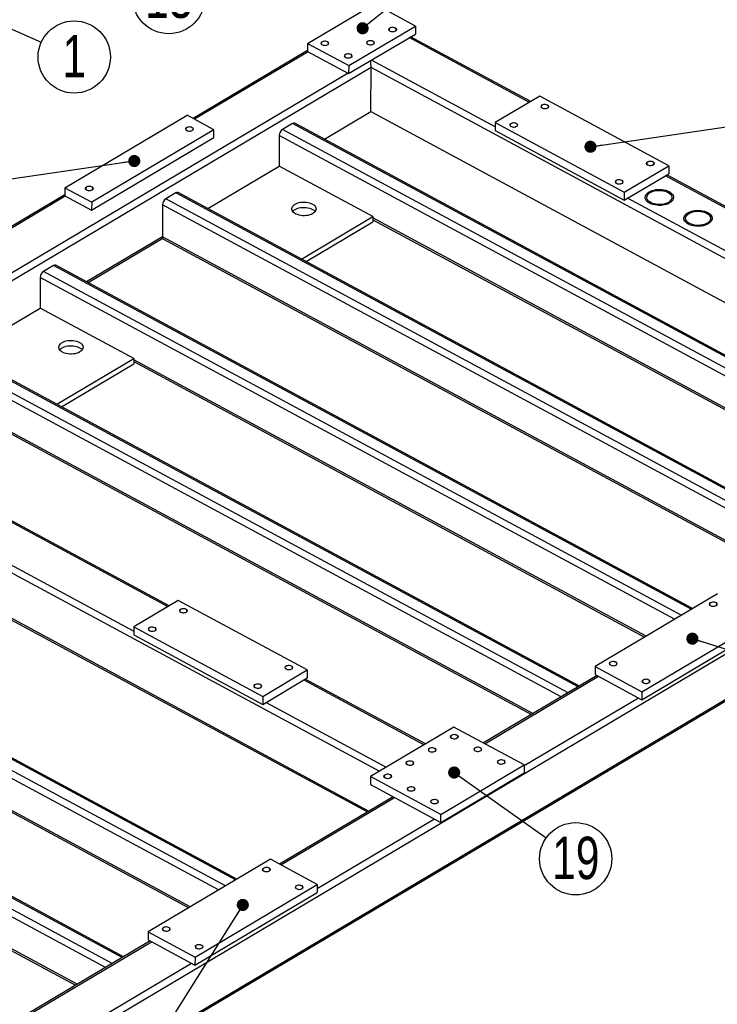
# Model space of a CAD drawing. Header units: millimetres. Extents: x 5 to 589, y 5 to 415.
# Tile 15 of 17: x 492 to 550, y 233 to 315. Entities that reach past the tile are written whole.
import ezdxf

# ---------------------------------------------------------------- set-up
doc = ezdxf.new("R2010")
doc.units = ezdxf.units.MM
doc.layers.add('NOTES', color=6, linetype='Continuous')
doc.layers.add('TRAIT-FINS', color=9, linetype='Continuous')
doc.layers.add('TRAIT-FORT', color=4, linetype='Continuous', lineweight=25)
doc.styles.add('SLDTEXTSTYLE0', font='TXT', dxfattribs={"width": 0.75})
doc.dimstyles.new('SLDDIMSTYLE7', dxfattribs={"dimtxt": 0.18, "dimasz": 1, "dimexe": 0, "dimexo": 0.0625, "dimgap": 0, "dimtad": 0, "dimtih": 1, "dimtoh": 1, "dimdec": 0, "dimrnd": 1e-09, "dimzin": 0, "dimdsep": 46, "dimtxsty": 'Standard', "dimblk1": 'DOT', "dimblk2": 'DOT', "dimsah": 1, "dimcen": 0.09, "dimadec": 0, "dimazin": 0, "dimtfac": 1, "dimtdec": 0, "dimtofl": 0, "dimtmove": 0, "dimatfit": 3, "dimldrblk": 'DOT', "dimfxl": 1, "dimfrac": 2, "dimtolj": 1, "dimtzin": 0, "dimarcsym": 0})

# ---------------------------------------------------------------- blocks, each defined once
blk = doc.blocks.new('SW_NOTE_7')
at = {"layer": 'NOTES', "color": 0}
blk.add_circle((2.724, -1.216), 2.983, dxfattribs=at)
at = {"layer": 'NOTES', "color": 0, "insert": (2.728, 0.603), "char_height": 3.5, "attachment_point": 2, "style": 'SLDTEXTSTYLE0'}
blk.add_mtext('1', dxfattribs=at)
blk = doc.blocks.new('_DOT')
at = {"color": 0, "linetype": 'ByBlock', "lineweight": -2}
blk.add_line((-0.5, 0), (-1, 0), dxfattribs=at)
at = {"color": 0, "linetype": 'ByBlock', "const_width": 0.5}
blk.add_lwpolyline([(-0.25, 0, 1), (0.25, 0, 1)], format="xyb", close=True, dxfattribs=at)
blk = doc.blocks.new('SW_NOTE_21')
at = {"layer": 'NOTES', "color": 0}
blk.add_circle((2.768, -1.112), 2.983, dxfattribs=at)
at = {"layer": 'NOTES', "color": 0, "insert": (2.777, 0.707), "char_height": 3.5, "attachment_point": 2, "style": 'SLDTEXTSTYLE0'}
blk.add_mtext('13', dxfattribs=at)
blk = doc.blocks.new('SW_NOTE_27')
at = {"layer": 'NOTES', "color": 0}
blk.add_circle((2.433, -1.726), 2.983, dxfattribs=at)
at = {"layer": 'NOTES', "color": 0, "insert": (2.442, 0.093), "char_height": 3.5, "attachment_point": 2, "style": 'SLDTEXTSTYLE0'}
blk.add_mtext('19', dxfattribs=at)

msp = doc.modelspace()

# ---------------------------------------------------------------- linework, layer by layer
at = {"layer": 'TRAIT-FINS', "lineweight": 18, "flags": 128}
for points in [[(522.719, 313.632), (522.644, 313.692), (522.615, 313.764), (522.637, 313.837), (522.707, 313.899), (522.813, 313.941), (522.94, 313.957), (523.068, 313.944), (523.178, 313.905), (523.253, 313.844), (523.282, 313.772), (523.26, 313.7), (523.19, 313.638), (523.084, 313.596), (522.957, 313.58), (522.829, 313.593), (522.719, 313.632)], [(520.884, 312.543), (520.809, 312.603), (520.78, 312.675), (520.802, 312.747), (520.872, 312.809), (520.978, 312.851), (521.105, 312.867), (521.233, 312.854), (521.343, 312.815), (521.418, 312.755), (521.447, 312.683), (521.425, 312.61), (521.355, 312.548), (521.249, 312.506), (521.122, 312.49), (520.994, 312.503), (520.884, 312.543)], [(517.114, 312.496), (517.039, 312.556), (517.01, 312.628), (517.032, 312.701), (517.102, 312.763), (517.208, 312.805), (517.335, 312.821), (517.463, 312.808), (517.573, 312.769), (517.648, 312.708), (517.677, 312.637), (517.655, 312.564), (517.585, 312.502), (517.479, 312.46), (517.352, 312.444), (517.224, 312.457), (517.114, 312.496)], [(519.049, 311.453), (518.974, 311.513), (518.945, 311.585), (518.967, 311.657), (519.036, 311.72), (519.143, 311.762), (519.27, 311.778), (519.398, 311.765), (519.508, 311.725), (519.583, 311.665), (519.612, 311.593), (519.59, 311.521), (519.52, 311.459), (519.414, 311.417), (519.287, 311.401), (519.159, 311.413), (519.049, 311.453)], [(535.276, 307.277), (535.201, 307.338), (535.172, 307.41), (535.194, 307.482), (535.263, 307.544), (535.369, 307.586), (535.496, 307.602), (535.624, 307.589), (535.734, 307.55), (535.809, 307.49), (535.838, 307.418), (535.816, 307.345), (535.747, 307.283), (535.641, 307.241), (535.514, 307.225), (535.386, 307.238), (535.276, 307.277)], [(505.94, 305.423), (505.865, 305.483), (505.836, 305.555), (505.858, 305.627), (505.928, 305.69), (506.034, 305.732), (506.161, 305.748), (506.289, 305.735), (506.399, 305.695), (506.474, 305.635), (506.503, 305.563), (506.481, 305.491), (506.412, 305.429), (506.305, 305.387), (506.179, 305.371), (506.05, 305.383), (505.94, 305.423)], [(532.707, 305.752), (532.631, 305.812), (532.603, 305.884), (532.625, 305.957), (532.694, 306.019), (532.8, 306.061), (532.927, 306.077), (533.055, 306.064), (533.165, 306.024), (533.24, 305.964), (533.269, 305.892), (533.247, 305.82), (533.178, 305.758), (533.072, 305.716), (532.945, 305.7), (532.817, 305.712), (532.707, 305.752)], [(543.982, 302.583), (543.907, 302.643), (543.879, 302.715), (543.901, 302.787), (543.97, 302.849), (544.076, 302.891), (544.203, 302.907), (544.331, 302.895), (544.441, 302.855), (544.516, 302.795), (544.545, 302.723), (544.523, 302.65), (544.454, 302.588), (544.348, 302.546), (544.221, 302.53), (544.093, 302.543), (543.982, 302.583)], [(497.683, 300.52), (497.608, 300.58), (497.579, 300.652), (497.601, 300.724), (497.67, 300.786), (497.776, 300.828), (497.903, 300.844), (498.031, 300.832), (498.141, 300.792), (498.217, 300.732), (498.245, 300.66), (498.223, 300.587), (498.154, 300.525), (498.048, 300.483), (497.921, 300.467), (497.793, 300.48), (497.683, 300.52)], [(541.413, 301.057), (541.338, 301.117), (541.31, 301.189), (541.332, 301.262), (541.401, 301.324), (541.507, 301.366), (541.634, 301.382), (541.762, 301.369), (541.872, 301.33), (541.947, 301.269), (541.976, 301.197), (541.954, 301.125), (541.885, 301.063), (541.778, 301.021), (541.652, 301.005), (541.523, 301.018), (541.413, 301.057)], [(549.174, 266.206), (549.099, 266.266), (549.07, 266.338), (549.092, 266.411), (549.162, 266.473), (549.268, 266.515), (549.395, 266.531), (549.523, 266.518), (549.633, 266.479), (549.708, 266.418), (549.737, 266.346), (549.715, 266.274), (549.645, 266.212), (549.539, 266.17), (549.412, 266.154), (549.284, 266.167), (549.174, 266.206)], [(505.443, 265.669), (505.368, 265.729), (505.34, 265.801), (505.361, 265.873), (505.431, 265.935), (505.537, 265.977), (505.664, 265.993), (505.792, 265.981), (505.902, 265.941), (505.977, 265.881), (506.006, 265.809), (505.984, 265.736), (505.915, 265.674), (505.808, 265.632), (505.682, 265.616), (505.553, 265.629), (505.443, 265.669)], [(502.874, 264.143), (502.799, 264.203), (502.77, 264.275), (502.792, 264.348), (502.862, 264.41), (502.968, 264.452), (503.095, 264.468), (503.223, 264.455), (503.333, 264.416), (503.408, 264.355), (503.437, 264.283), (503.415, 264.211), (503.346, 264.149), (503.239, 264.107), (503.112, 264.091), (502.984, 264.104), (502.874, 264.143)], [(514.15, 260.974), (514.075, 261.034), (514.046, 261.106), (514.068, 261.178), (514.138, 261.24), (514.244, 261.283), (514.371, 261.299), (514.499, 261.286), (514.609, 261.246), (514.684, 261.186), (514.713, 261.114), (514.691, 261.042), (514.621, 260.98), (514.515, 260.937), (514.388, 260.921), (514.26, 260.934), (514.15, 260.974)], [(540.916, 261.303), (540.841, 261.363), (540.813, 261.435), (540.835, 261.507), (540.904, 261.569), (541.01, 261.612), (541.137, 261.628), (541.265, 261.615), (541.375, 261.575), (541.45, 261.515), (541.479, 261.443), (541.457, 261.371), (541.388, 261.309), (541.281, 261.266), (541.155, 261.25), (541.026, 261.263), (540.916, 261.303)], [(543.625, 259.842), (543.55, 259.902), (543.521, 259.974), (543.543, 260.047), (543.613, 260.109), (543.719, 260.151), (543.846, 260.167), (543.974, 260.154), (544.084, 260.115), (544.159, 260.054), (544.188, 259.982), (544.166, 259.91), (544.096, 259.848), (543.99, 259.806), (543.863, 259.79), (543.735, 259.803), (543.625, 259.842)], [(511.581, 259.448), (511.506, 259.509), (511.477, 259.58), (511.499, 259.653), (511.569, 259.715), (511.675, 259.757), (511.802, 259.773), (511.93, 259.76), (512.04, 259.721), (512.115, 259.66), (512.144, 259.589), (512.122, 259.516), (512.052, 259.454), (511.946, 259.412), (511.819, 259.396), (511.691, 259.409), (511.581, 259.448)], [(527.808, 255.273), (527.733, 255.333), (527.704, 255.405), (527.726, 255.477), (527.795, 255.539), (527.902, 255.582), (528.028, 255.598), (528.157, 255.585), (528.267, 255.545), (528.342, 255.485), (528.37, 255.413), (528.348, 255.341), (528.279, 255.279), (528.173, 255.236), (528.046, 255.22), (527.918, 255.233), (527.808, 255.273)], [(525.973, 254.183), (525.898, 254.243), (525.869, 254.315), (525.891, 254.388), (525.96, 254.45), (526.067, 254.492), (526.193, 254.508), (526.322, 254.495), (526.432, 254.456), (526.507, 254.395), (526.535, 254.323), (526.513, 254.251), (526.444, 254.189), (526.338, 254.147), (526.211, 254.131), (526.083, 254.144), (525.973, 254.183)], [(529.743, 254.23), (529.668, 254.29), (529.639, 254.362), (529.661, 254.434), (529.73, 254.496), (529.836, 254.538), (529.963, 254.554), (530.091, 254.541), (530.201, 254.502), (530.277, 254.442), (530.305, 254.37), (530.283, 254.297), (530.214, 254.235), (530.108, 254.193), (529.981, 254.177), (529.853, 254.19), (529.743, 254.23)], [(524.138, 253.094), (524.063, 253.154), (524.034, 253.226), (524.056, 253.298), (524.125, 253.36), (524.231, 253.402), (524.358, 253.418), (524.487, 253.405), (524.597, 253.366), (524.672, 253.306), (524.7, 253.234), (524.678, 253.161), (524.609, 253.099), (524.503, 253.057), (524.376, 253.041), (524.248, 253.054), (524.138, 253.094)], [(531.678, 253.186), (531.602, 253.247), (531.574, 253.318), (531.596, 253.391), (531.665, 253.453), (531.771, 253.495), (531.898, 253.511), (532.026, 253.498), (532.136, 253.459), (532.211, 253.398), (532.24, 253.327), (532.218, 253.254), (532.149, 253.192), (532.043, 253.15), (531.916, 253.134), (531.788, 253.147), (531.678, 253.186)], [(522.303, 252.004), (522.228, 252.064), (522.199, 252.136), (522.221, 252.208), (522.29, 252.271), (522.396, 252.313), (522.523, 252.329), (522.651, 252.316), (522.761, 252.276), (522.837, 252.216), (522.865, 252.144), (522.843, 252.072), (522.774, 252.01), (522.668, 251.968), (522.541, 251.952), (522.413, 251.964), (522.303, 252.004)], [(524.238, 250.961), (524.162, 251.021), (524.134, 251.093), (524.156, 251.165), (524.225, 251.227), (524.331, 251.269), (524.458, 251.285), (524.586, 251.273), (524.696, 251.233), (524.771, 251.173), (524.8, 251.101), (524.778, 251.028), (524.709, 250.966), (524.603, 250.924), (524.476, 250.908), (524.348, 250.921), (524.238, 250.961)], [(526.172, 249.917), (526.097, 249.978), (526.069, 250.049), (526.091, 250.122), (526.16, 250.184), (526.266, 250.226), (526.393, 250.242), (526.521, 250.229), (526.631, 250.19), (526.706, 250.129), (526.735, 250.058), (526.713, 249.985), (526.644, 249.923), (526.537, 249.881), (526.411, 249.865), (526.282, 249.878), (526.172, 249.917)], [(512.29, 244.305), (512.215, 244.365), (512.186, 244.437), (512.208, 244.509), (512.277, 244.571), (512.384, 244.613), (512.51, 244.629), (512.639, 244.617), (512.749, 244.577), (512.824, 244.517), (512.852, 244.445), (512.83, 244.373), (512.761, 244.31), (512.655, 244.268), (512.528, 244.252), (512.4, 244.265), (512.29, 244.305)], [(514.999, 242.844), (514.924, 242.904), (514.895, 242.976), (514.917, 243.049), (514.986, 243.111), (515.092, 243.153), (515.219, 243.169), (515.347, 243.156), (515.457, 243.116), (515.533, 243.056), (515.561, 242.984), (515.539, 242.912), (515.47, 242.85), (515.364, 242.808), (515.237, 242.792), (515.109, 242.805), (514.999, 242.844)], [(504.032, 239.401), (503.957, 239.462), (503.928, 239.533), (503.95, 239.606), (504.02, 239.668), (504.126, 239.71), (504.253, 239.726), (504.381, 239.713), (504.491, 239.674), (504.566, 239.614), (504.595, 239.542), (504.573, 239.469), (504.503, 239.407), (504.397, 239.365), (504.27, 239.349), (504.142, 239.362), (504.032, 239.401)], [(506.741, 237.941), (506.666, 238.001), (506.637, 238.073), (506.659, 238.145), (506.729, 238.207), (506.835, 238.25), (506.962, 238.265), (507.09, 238.253), (507.2, 238.213), (507.275, 238.153), (507.304, 238.081), (507.282, 238.009), (507.212, 237.947), (507.106, 237.904), (506.979, 237.888), (506.851, 237.901), (506.741, 237.941)]]:
    msp.add_lwpolyline(points, dxfattribs=at)
at = {"layer": 'TRAIT-FORT', "lineweight": 25}
for p, q in [((515.93, 312.615), (521.435, 315.884)), ((524.821, 314.058), (521.435, 315.884)), ((519.316, 310.789), (524.821, 314.058)), ((524.821, 314.058), (524.818, 313.398)), ((519.313, 310.13), (524.818, 313.398)), ((534.229, 307.752), (524.314, 313.099)), ((534.339, 307.817), (524.423, 313.164)), ((515.927, 312.037), (506.484, 306.429)), ((515.93, 312.615), (515.927, 311.955)), ((515.93, 312.615), (519.316, 310.789)), ((515.976, 311.929), (506.604, 306.365)), ((515.927, 311.955), (519.313, 310.13)), ((531.417, 305.734), (521.194, 311.246)), ((521.159, 310.623), (474.033, 282.64)), ((519.316, 310.789), (519.313, 310.13)), ((521.145, 306.995), (521.159, 310.623)), ((572.771, 282.794), (521.159, 310.623)), ((519.265, 310.156), (458.298, 273.955)), ((535.088, 308.262), (531.418, 306.083)), ((545.73, 302.524), (535.088, 308.262)), ((495.882, 300.711), (505.975, 306.704)), ((508.2, 305.504), (505.975, 306.704)), ((517.314, 304.72), (521.145, 306.995)), ((521.145, 306.995), (572.006, 279.57)), ((514.688, 306.012), (513.862, 305.522)), ((567.24, 276.74), (513.862, 305.522)), ((568.066, 277.231), (514.688, 306.012)), ((568.175, 277.296), (514.876, 306.034)), ((531.418, 306.083), (531.415, 305.423)), ((531.418, 306.083), (542.06, 300.345)), ((498.104, 298.851), (508.197, 304.844)), ((508.2, 305.504), (498.107, 299.511)), ((508.197, 304.844), (508.2, 305.504)), ((513.585, 305.029), (513.575, 302.5)), ((566.673, 276.404), (513.585, 305.029)), ((531.415, 305.423), (542.057, 299.685)), ((507.68, 298.999), (513.575, 302.5)), ((521.315, 298.327), (513.575, 302.5)), ((542.06, 300.345), (545.73, 302.524)), ((545.73, 302.524), (545.727, 301.864)), ((542.057, 299.685), (545.727, 301.864)), ((555.319, 296.38), (545.452, 301.701)), ((555.429, 296.445), (545.561, 301.766)), ((495.882, 300.711), (495.879, 300.051)), ((495.882, 300.711), (498.107, 299.511)), ((495.88, 300.133), (475.472, 288.015)), ((495.928, 300.025), (475.592, 287.95)), ((495.879, 300.051), (498.104, 298.851)), ((505.054, 300.292), (504.228, 299.801)), ((557.681, 271.915), (505.054, 300.292)), ((557.79, 271.98), (505.242, 300.314)), ((542.06, 300.345), (542.057, 299.685)), ((552.507, 294.363), (542.332, 299.849)), ((498.107, 299.511), (498.104, 298.851)), ((503.952, 299.308), (503.941, 296.669)), ((556.288, 271.088), (503.952, 299.308)), ((556.855, 271.425), (504.228, 299.801)), ((515.42, 294.826), (521.315, 298.327)), ((521.315, 298.327), (521.313, 297.887)), ((563.588, 275.423), (521.314, 298.217)), ((515.807, 294.617), (521.313, 297.887)), ((521.314, 298.074), (563.462, 275.348)), ((503.941, 296.669), (497.685, 292.954)), ((553.954, 269.702), (503.941, 296.669)), ((497.805, 292.889), (503.965, 296.547)), ((504.027, 296.481), (553.828, 269.627)), ((494.961, 294.299), (494.135, 293.808)), ((547.588, 265.922), (494.961, 294.299)), ((547.698, 265.987), (495.15, 294.321)), ((546.762, 265.432), (494.135, 293.808)), ((493.859, 293.315), (493.849, 290.786)), ((546.195, 265.095), (493.859, 293.315)), ((487.495, 287.014), (493.849, 290.786)), ((501.588, 286.613), (493.849, 290.786)), ((537.421, 259.034), (484.043, 287.816)), ((538.246, 259.524), (484.868, 288.306)), ((538.356, 259.589), (485.057, 288.328)), ((536.854, 258.697), (483.766, 287.322)), ((495.234, 282.84), (501.588, 286.613)), ((495.622, 282.632), (501.587, 286.173)), ((501.588, 286.613), (501.587, 286.173)), ((501.587, 286.361), (543.736, 263.634)), ((543.861, 263.709), (501.588, 286.503)), ((534.52, 257.311), (483.756, 284.683)), ((483.841, 284.495), (534.394, 257.237)), ((473.633, 282.731), (504.397, 266.143)), ((504.506, 266.208), (473.822, 282.754)), ((451.211, 203.323), (582.875, 281.503)), ((470.237, 280.386), (521.849, 252.556)), ((470.514, 280.879), (501.584, 264.126)), ((451.191, 199.445), (582.694, 277.53)), ((451.197, 199.585), (582.86, 277.765)), ((477.961, 272.332), (520.86, 249.201)), ((477.962, 272.474), (520.986, 249.275)), ((509.144, 243.094), (456.517, 271.471)), ((509.97, 243.585), (457.343, 271.961)), ((510.079, 243.65), (457.531, 271.984)), ((508.577, 242.758), (456.241, 270.978)), ((506.243, 241.372), (456.23, 268.339)), ((456.316, 268.15), (506.117, 241.297)), ((505.256, 266.653), (501.586, 264.474)), ((515.898, 260.915), (505.256, 266.653)), ((549.741, 267.2), (539.648, 261.207)), ((500.628, 237.187), (447.25, 265.969)), ((500.738, 237.252), (447.439, 265.991)), ((499.235, 236.36), (446.148, 264.985)), ((499.802, 236.697), (446.424, 265.478)), ((543.518, 259.121), (553.61, 265.114)), ((501.586, 264.474), (501.583, 263.814)), ((501.586, 264.474), (512.227, 258.736)), ((543.515, 258.461), (553.608, 264.454)), ((501.583, 263.814), (512.225, 258.076)), ((496.901, 234.974), (446.137, 262.346)), ((446.223, 262.158), (496.776, 234.899)), ((512.227, 258.736), (515.898, 260.915)), ((515.898, 260.915), (515.895, 260.256)), ((539.648, 261.207), (539.645, 260.547)), ((539.648, 261.207), (543.518, 259.121)), ((512.225, 258.076), (515.895, 260.256)), ((515.62, 260.092), (525.535, 254.746)), ((525.645, 254.81), (515.729, 260.157)), ((539.815, 260.456), (530.444, 254.891)), ((530.564, 254.826), (539.935, 260.391)), ((539.645, 260.547), (543.515, 258.461)), ((512.227, 258.736), (512.225, 258.076)), ((533.804, 253.024), (543.225, 258.617)), ((543.518, 259.121), (543.515, 258.461)), ((512.5, 258.24), (522.416, 252.893)), ((528, 256.209), (521.118, 252.123)), ((533.804, 253.079), (528, 256.209)), ((526.923, 248.993), (533.804, 253.079)), ((533.804, 253.079), (533.802, 252.419)), ((521.118, 252.123), (521.116, 251.463)), ((526.923, 248.993), (521.118, 252.123)), ((526.92, 248.333), (533.802, 252.419)), ((521.116, 251.463), (526.92, 248.333)), ((522.979, 250.458), (513.607, 244.894)), ((513.727, 244.829), (523.099, 250.394)), ((526.92, 248.333), (526.923, 248.993)), ((516.725, 242.882), (526.388, 248.62)), ((512.856, 245.299), (502.764, 239.306)), ((516.726, 243.212), (512.856, 245.299)), ((506.633, 237.219), (516.726, 243.212)), ((516.726, 243.212), (516.723, 242.552)), ((506.631, 236.559), (516.723, 242.552)), ((502.764, 239.306), (502.761, 238.646)), ((502.764, 239.306), (506.633, 237.219)), ((502.931, 238.554), (473.42, 221.031)), ((473.54, 220.966), (503.051, 238.49)), ((502.761, 238.646), (506.631, 236.559)), ((476.537, 219.019), (506.341, 236.716)), ((506.633, 237.219), (506.631, 236.559))]:
    msp.add_line(p, q, dxfattribs=at)
at = {"layer": 'TRAIT-FORT', "lineweight": 25, "flags": 128}
for points in [[(522.742, 313.646), (522.812, 313.618), (522.892, 313.602), (522.978, 313.599), (523.061, 313.611), (523.134, 313.635), (523.193, 313.67), (523.232, 313.713), (523.248, 313.76), (523.24, 313.808), (523.208, 313.853), (523.155, 313.891), (523.085, 313.919), (523.004, 313.935), (522.919, 313.937), (522.836, 313.926), (522.762, 313.902), (522.704, 313.867), (522.665, 313.824), (522.649, 313.777), (522.657, 313.729), (522.689, 313.684), (522.742, 313.646)], [(520.907, 312.556), (520.977, 312.528), (521.057, 312.512), (521.143, 312.51), (521.226, 312.521), (521.299, 312.545), (521.358, 312.58), (521.397, 312.623), (521.413, 312.67), (521.405, 312.718), (521.373, 312.763), (521.32, 312.801), (521.25, 312.829), (521.169, 312.845), (521.084, 312.848), (521.001, 312.836), (520.927, 312.812), (520.869, 312.777), (520.83, 312.735), (520.814, 312.687), (520.822, 312.639), (520.854, 312.594), (520.907, 312.556)], [(517.137, 312.51), (517.207, 312.482), (517.287, 312.466), (517.373, 312.463), (517.456, 312.475), (517.53, 312.499), (517.588, 312.534), (517.627, 312.577), (517.643, 312.624), (517.635, 312.672), (517.603, 312.717), (517.55, 312.755), (517.48, 312.783), (517.399, 312.799), (517.314, 312.801), (517.231, 312.79), (517.157, 312.766), (517.099, 312.731), (517.06, 312.688), (517.044, 312.641), (517.052, 312.593), (517.084, 312.548), (517.137, 312.51)], [(519.072, 311.467), (519.142, 311.438), (519.222, 311.423), (519.308, 311.42), (519.391, 311.431), (519.464, 311.456), (519.523, 311.49), (519.562, 311.533), (519.578, 311.581), (519.57, 311.629), (519.538, 311.674), (519.485, 311.712), (519.415, 311.74), (519.334, 311.756), (519.249, 311.758), (519.166, 311.747), (519.092, 311.723), (519.033, 311.688), (518.995, 311.645), (518.979, 311.598), (518.987, 311.549), (519.019, 311.505), (519.072, 311.467)], [(535.299, 307.291), (535.368, 307.263), (535.449, 307.247), (535.534, 307.245), (535.617, 307.256), (535.691, 307.28), (535.75, 307.315), (535.789, 307.358), (535.805, 307.405), (535.796, 307.453), (535.764, 307.498), (535.711, 307.536), (535.642, 307.564), (535.561, 307.58), (535.476, 307.583), (535.393, 307.571), (535.319, 307.547), (535.26, 307.512), (535.221, 307.469), (535.205, 307.422), (535.214, 307.374), (535.246, 307.329), (535.299, 307.291)], [(505.952, 305.677), (505.903, 305.637), (505.875, 305.592), (505.871, 305.543), (505.892, 305.496), (505.934, 305.455), (505.996, 305.421), (506.072, 305.399), (506.156, 305.39), (506.241, 305.394), (506.32, 305.412), (506.387, 305.442), (506.437, 305.481), (506.464, 305.527), (506.468, 305.575), (506.448, 305.622), (506.405, 305.664), (506.343, 305.697), (506.267, 305.719), (506.183, 305.729), (506.098, 305.724), (506.019, 305.706), (505.952, 305.677)], [(532.73, 305.766), (532.799, 305.737), (532.88, 305.722), (532.965, 305.719), (533.048, 305.73), (533.122, 305.755), (533.181, 305.789), (533.22, 305.832), (533.236, 305.88), (533.227, 305.928), (533.195, 305.973), (533.142, 306.011), (533.073, 306.039), (532.992, 306.055), (532.907, 306.057), (532.824, 306.046), (532.75, 306.022), (532.691, 305.987), (532.652, 305.944), (532.636, 305.897), (532.645, 305.848), (532.677, 305.804), (532.73, 305.766)], [(544.005, 302.596), (544.075, 302.568), (544.156, 302.552), (544.241, 302.55), (544.324, 302.561), (544.398, 302.585), (544.457, 302.62), (544.496, 302.663), (544.512, 302.71), (544.503, 302.759), (544.471, 302.803), (544.418, 302.841), (544.349, 302.87), (544.268, 302.885), (544.183, 302.888), (544.1, 302.877), (544.026, 302.852), (543.967, 302.818), (543.928, 302.775), (543.912, 302.727), (543.921, 302.679), (543.952, 302.634), (544.005, 302.596)], [(497.694, 300.773), (497.645, 300.734), (497.617, 300.688), (497.613, 300.64), (497.634, 300.593), (497.677, 300.551), (497.739, 300.518), (497.815, 300.496), (497.899, 300.486), (497.984, 300.491), (498.063, 300.509), (498.13, 300.538), (498.179, 300.578), (498.207, 300.623), (498.211, 300.672), (498.19, 300.719), (498.147, 300.76), (498.085, 300.794), (498.009, 300.816), (497.926, 300.825), (497.841, 300.821), (497.761, 300.803), (497.694, 300.773)], [(541.436, 301.071), (541.506, 301.043), (541.587, 301.027), (541.672, 301.024), (541.755, 301.036), (541.829, 301.06), (541.888, 301.095), (541.927, 301.138), (541.943, 301.185), (541.934, 301.233), (541.902, 301.278), (541.849, 301.316), (541.78, 301.344), (541.699, 301.36), (541.614, 301.362), (541.531, 301.351), (541.457, 301.327), (541.398, 301.292), (541.359, 301.249), (541.343, 301.202), (541.351, 301.154), (541.383, 301.109), (541.436, 301.071)], [(545.802, 299.455), (545.679, 299.392), (545.541, 299.339), (545.392, 299.298), (545.233, 299.27), (545.069, 299.254), (544.903, 299.252), (544.738, 299.264), (544.577, 299.288), (544.424, 299.326), (544.281, 299.375), (544.153, 299.435), (544.04, 299.505), (543.947, 299.583), (543.873, 299.668), (543.822, 299.757), (543.794, 299.85), (543.79, 299.944), (543.809, 300.038), (543.852, 300.129), (543.917, 300.215), (544.003, 300.296), (544.109, 300.368), (544.232, 300.431), (544.369, 300.484), (544.519, 300.525), (544.677, 300.553), (544.841, 300.569), (545.008, 300.571), (545.173, 300.559), (545.334, 300.535), (545.487, 300.498), (545.63, 300.448), (545.758, 300.388), (545.871, 300.318), (545.964, 300.24), (546.037, 300.156), (546.088, 300.066), (546.116, 299.973), (546.121, 299.879), (546.102, 299.785), (546.059, 299.694), (545.994, 299.608), (545.908, 299.528), (545.802, 299.455)], [(545.758, 300.388), (545.871, 300.318), (545.964, 300.24), (546.037, 300.156), (546.088, 300.066), (546.116, 299.973), (546.121, 299.879), (546.102, 299.785), (546.059, 299.694), (545.994, 299.608), (545.908, 299.528), (545.802, 299.455), (545.679, 299.392), (545.541, 299.339), (545.392, 299.298), (545.233, 299.27), (545.069, 299.254), (544.903, 299.252), (544.738, 299.264), (544.577, 299.288), (544.424, 299.326), (544.281, 299.375), (544.153, 299.435), (544.04, 299.505), (543.947, 299.583), (543.873, 299.668), (543.822, 299.757), (543.794, 299.85), (543.79, 299.944), (543.809, 300.038), (543.852, 300.129), (543.917, 300.215), (544.003, 300.296), (544.109, 300.368), (544.232, 300.431), (544.369, 300.484), (544.519, 300.525), (544.677, 300.553), (544.841, 300.569), (545.008, 300.571), (545.173, 300.559), (545.334, 300.535), (545.487, 300.498), (545.63, 300.448), (545.758, 300.388)], [(545.705, 299.507), (545.588, 299.448), (545.456, 299.399), (545.312, 299.362), (545.16, 299.338), (545.003, 299.328), (544.844, 299.331), (544.689, 299.348), (544.54, 299.378), (544.4, 299.42), (544.274, 299.474), (544.163, 299.539), (544.071, 299.612), (544, 299.692), (543.951, 299.777), (543.926, 299.865), (543.925, 299.955), (543.948, 300.043), (543.994, 300.129), (544.063, 300.209), (544.153, 300.282), (544.262, 300.347), (544.387, 300.401), (544.526, 300.444), (544.674, 300.475), (544.829, 300.492), (544.987, 300.496), (545.145, 300.486), (545.298, 300.462), (545.442, 300.426), (545.576, 300.377), (545.695, 300.318), (545.796, 300.249), (545.878, 300.172), (545.938, 300.089), (545.975, 300.002), (545.989, 299.913), (545.978, 299.824), (545.943, 299.737), (545.885, 299.654), (545.805, 299.576), (545.705, 299.507)], [(516.348, 298.574), (516.235, 298.516), (516.107, 298.469), (515.968, 298.433), (515.82, 298.41), (515.668, 298.4), (515.515, 298.403), (515.365, 298.419), (515.22, 298.448), (515.085, 298.49), (514.963, 298.542), (514.856, 298.604), (514.767, 298.675), (514.698, 298.752), (514.651, 298.835), (514.626, 298.92), (514.625, 299.007), (514.647, 299.093), (514.692, 299.175), (514.759, 299.253), (514.847, 299.324), (514.952, 299.387), (515.073, 299.439), (515.207, 299.481), (515.351, 299.51), (515.501, 299.527), (515.654, 299.531), (515.806, 299.521), (515.954, 299.498), (516.094, 299.463), (516.223, 299.416), (516.338, 299.359), (516.436, 299.292), (516.516, 299.218), (516.574, 299.137), (516.61, 299.053), (516.623, 298.967), (516.612, 298.88), (516.578, 298.796), (516.522, 298.716), (516.445, 298.641), (516.348, 298.574)], [(514.7, 298.749), (514.758, 298.813), (514.845, 298.884), (514.95, 298.947), (515.071, 298.999), (515.205, 299.041), (515.349, 299.071), (515.499, 299.087), (515.652, 299.091), (515.804, 299.081), (515.952, 299.058), (516.092, 299.023), (516.221, 298.976), (516.336, 298.919), (516.435, 298.852), (516.514, 298.778), (516.543, 298.742)], [(548.996, 297.733), (548.873, 297.669), (548.736, 297.617), (548.586, 297.576), (548.428, 297.547), (548.264, 297.532), (548.097, 297.53), (547.932, 297.541), (547.771, 297.566), (547.618, 297.603), (547.476, 297.652), (547.347, 297.712), (547.235, 297.782), (547.141, 297.86), (547.068, 297.945), (547.017, 298.035), (546.989, 298.128), (546.984, 298.222), (547.004, 298.315), (547.046, 298.406), (547.111, 298.493), (547.198, 298.573), (547.303, 298.646), (547.426, 298.709), (547.564, 298.761), (547.713, 298.802), (547.872, 298.831), (548.036, 298.846), (548.202, 298.848), (548.368, 298.837), (548.528, 298.812), (548.682, 298.775), (548.824, 298.726), (548.953, 298.666), (549.065, 298.596), (549.159, 298.518), (549.232, 298.433), (549.283, 298.343), (549.311, 298.25), (549.315, 298.156), (549.296, 298.063), (549.253, 297.972), (549.188, 297.885), (549.102, 297.805), (548.996, 297.733)], [(548.953, 298.666), (549.065, 298.596), (549.159, 298.518), (549.232, 298.433), (549.283, 298.343), (549.311, 298.25), (549.315, 298.156), (549.296, 298.063), (549.253, 297.972), (549.188, 297.885), (549.102, 297.805), (548.996, 297.733), (548.873, 297.669), (548.736, 297.617), (548.586, 297.576), (548.428, 297.547), (548.264, 297.532), (548.097, 297.53), (547.932, 297.541), (547.771, 297.566), (547.618, 297.603), (547.476, 297.652), (547.347, 297.712), (547.235, 297.782), (547.141, 297.86), (547.068, 297.945), (547.017, 298.035), (546.989, 298.128), (546.984, 298.222), (547.004, 298.315), (547.046, 298.406), (547.111, 298.493), (547.198, 298.573), (547.303, 298.646), (547.426, 298.709), (547.564, 298.761), (547.713, 298.802), (547.872, 298.831), (548.036, 298.846), (548.202, 298.848), (548.368, 298.837), (548.528, 298.812), (548.682, 298.775), (548.824, 298.726), (548.953, 298.666)], [(548.9, 297.785), (548.782, 297.725), (548.65, 297.676), (548.506, 297.639), (548.354, 297.616), (548.197, 297.605), (548.039, 297.608), (547.883, 297.625), (547.734, 297.655), (547.595, 297.698), (547.468, 297.752), (547.357, 297.816), (547.266, 297.889), (547.194, 297.969), (547.145, 298.054), (547.12, 298.143), (547.119, 298.232), (547.142, 298.321), (547.189, 298.406), (547.258, 298.487), (547.348, 298.56), (547.457, 298.625), (547.582, 298.679), (547.72, 298.722), (547.869, 298.752), (548.024, 298.77), (548.182, 298.773), (548.339, 298.763), (548.492, 298.74), (548.637, 298.703), (548.77, 298.655), (548.889, 298.596), (548.991, 298.527), (549.072, 298.45), (549.133, 298.367), (549.17, 298.28), (549.183, 298.191), (549.172, 298.101), (549.137, 298.014), (549.079, 297.931), (548.999, 297.854), (548.9, 297.785)], [(497.122, 287.158), (497.009, 287.1), (496.881, 287.053), (496.742, 287.017), (496.594, 286.994), (496.442, 286.984), (496.289, 286.987), (496.139, 287.003), (495.994, 287.032), (495.859, 287.073), (495.737, 287.126), (495.63, 287.188), (495.541, 287.259), (495.472, 287.336), (495.425, 287.419), (495.4, 287.504), (495.399, 287.591), (495.421, 287.677), (495.467, 287.759), (495.533, 287.837), (495.621, 287.908), (495.726, 287.97), (495.847, 288.023), (495.981, 288.065), (496.125, 288.094), (496.275, 288.111), (496.428, 288.114), (496.58, 288.105), (496.728, 288.082), (496.868, 288.047), (496.997, 288), (497.112, 287.942), (497.21, 287.876), (497.29, 287.801), (497.348, 287.721), (497.384, 287.637), (497.397, 287.551), (497.386, 287.464), (497.352, 287.38), (497.296, 287.299), (497.219, 287.225), (497.122, 287.158)], [(495.475, 287.333), (495.532, 287.397), (495.619, 287.468), (495.724, 287.531), (495.845, 287.583), (495.979, 287.625), (496.123, 287.654), (496.273, 287.671), (496.426, 287.675), (496.578, 287.665), (496.726, 287.642), (496.866, 287.607), (496.995, 287.56), (497.11, 287.503), (497.209, 287.436), (497.288, 287.362), (497.317, 287.326)], [(505.466, 265.682), (505.536, 265.654), (505.617, 265.638), (505.702, 265.636), (505.785, 265.647), (505.859, 265.671), (505.918, 265.706), (505.956, 265.749), (505.972, 265.796), (505.964, 265.844), (505.932, 265.889), (505.879, 265.927), (505.809, 265.955), (505.729, 265.971), (505.643, 265.974), (505.56, 265.962), (505.487, 265.938), (505.428, 265.904), (505.389, 265.861), (505.373, 265.813), (505.381, 265.765), (505.413, 265.72), (505.466, 265.682)], [(549.186, 266.46), (549.136, 266.42), (549.109, 266.375), (549.105, 266.327), (549.125, 266.28), (549.168, 266.238), (549.23, 266.204), (549.306, 266.182), (549.39, 266.173), (549.475, 266.177), (549.554, 266.195), (549.621, 266.225), (549.671, 266.264), (549.698, 266.31), (549.702, 266.358), (549.682, 266.405), (549.639, 266.447), (549.577, 266.48), (549.501, 266.503), (549.417, 266.512), (549.332, 266.507), (549.253, 266.489), (549.186, 266.46)], [(502.897, 264.157), (502.967, 264.129), (503.048, 264.113), (503.133, 264.11), (503.216, 264.122), (503.29, 264.146), (503.349, 264.181), (503.387, 264.223), (503.403, 264.271), (503.395, 264.319), (503.363, 264.364), (503.31, 264.402), (503.24, 264.43), (503.16, 264.446), (503.074, 264.448), (502.991, 264.437), (502.918, 264.413), (502.859, 264.378), (502.82, 264.335), (502.804, 264.288), (502.812, 264.24), (502.844, 264.195), (502.897, 264.157)], [(514.173, 260.987), (514.243, 260.959), (514.324, 260.943), (514.409, 260.941), (514.492, 260.952), (514.566, 260.976), (514.624, 261.011), (514.663, 261.054), (514.679, 261.102), (514.671, 261.15), (514.639, 261.195), (514.586, 261.233), (514.516, 261.261), (514.436, 261.277), (514.35, 261.279), (514.267, 261.268), (514.194, 261.244), (514.135, 261.209), (514.096, 261.166), (514.08, 261.118), (514.088, 261.07), (514.12, 261.025), (514.173, 260.987)], [(540.928, 261.556), (540.879, 261.517), (540.851, 261.471), (540.847, 261.423), (540.868, 261.376), (540.911, 261.334), (540.972, 261.301), (541.048, 261.279), (541.132, 261.269), (541.217, 261.274), (541.297, 261.292), (541.364, 261.322), (541.413, 261.361), (541.441, 261.407), (541.444, 261.455), (541.424, 261.502), (541.381, 261.544), (541.319, 261.577), (541.243, 261.599), (541.159, 261.609), (541.074, 261.604), (540.995, 261.586), (540.928, 261.556)], [(543.637, 260.096), (543.588, 260.056), (543.56, 260.011), (543.556, 259.963), (543.576, 259.916), (543.619, 259.874), (543.681, 259.84), (543.757, 259.818), (543.841, 259.809), (543.926, 259.813), (544.005, 259.831), (544.072, 259.861), (544.122, 259.9), (544.149, 259.946), (544.153, 259.994), (544.133, 260.041), (544.09, 260.083), (544.028, 260.116), (543.952, 260.139), (543.868, 260.148), (543.783, 260.143), (543.704, 260.126), (543.637, 260.096)], [(511.604, 259.462), (511.674, 259.434), (511.755, 259.418), (511.84, 259.416), (511.923, 259.427), (511.997, 259.451), (512.055, 259.486), (512.094, 259.529), (512.11, 259.576), (512.102, 259.624), (512.07, 259.669), (512.017, 259.707), (511.947, 259.735), (511.867, 259.751), (511.781, 259.753), (511.698, 259.742), (511.624, 259.718), (511.566, 259.683), (511.527, 259.64), (511.511, 259.593), (511.519, 259.545), (511.551, 259.5), (511.604, 259.462)], [(527.831, 255.286), (527.9, 255.258), (527.981, 255.242), (528.067, 255.24), (528.149, 255.251), (528.223, 255.275), (528.282, 255.31), (528.321, 255.353), (528.337, 255.401), (528.329, 255.449), (528.297, 255.494), (528.244, 255.532), (528.174, 255.56), (528.093, 255.576), (528.008, 255.578), (527.925, 255.567), (527.851, 255.543), (527.792, 255.508), (527.753, 255.465), (527.738, 255.417), (527.746, 255.369), (527.778, 255.324), (527.831, 255.286)], [(525.996, 254.197), (526.065, 254.169), (526.146, 254.153), (526.231, 254.15), (526.314, 254.162), (526.388, 254.186), (526.447, 254.221), (526.486, 254.264), (526.502, 254.311), (526.494, 254.359), (526.462, 254.404), (526.409, 254.442), (526.339, 254.47), (526.258, 254.486), (526.173, 254.488), (526.09, 254.477), (526.016, 254.453), (525.957, 254.418), (525.918, 254.375), (525.902, 254.328), (525.911, 254.28), (525.943, 254.235), (525.996, 254.197)], [(529.766, 254.243), (529.835, 254.215), (529.916, 254.199), (530.001, 254.197), (530.084, 254.208), (530.158, 254.232), (530.217, 254.267), (530.256, 254.31), (530.272, 254.357), (530.263, 254.405), (530.231, 254.45), (530.179, 254.488), (530.109, 254.516), (530.028, 254.532), (529.943, 254.535), (529.86, 254.523), (529.786, 254.499), (529.727, 254.464), (529.688, 254.422), (529.672, 254.374), (529.681, 254.326), (529.713, 254.281), (529.766, 254.243)], [(524.161, 253.107), (524.23, 253.079), (524.311, 253.063), (524.396, 253.061), (524.479, 253.072), (524.553, 253.096), (524.612, 253.131), (524.651, 253.174), (524.667, 253.221), (524.658, 253.269), (524.627, 253.314), (524.574, 253.352), (524.504, 253.38), (524.423, 253.396), (524.338, 253.399), (524.255, 253.387), (524.181, 253.363), (524.122, 253.328), (524.083, 253.286), (524.067, 253.238), (524.076, 253.19), (524.108, 253.145), (524.161, 253.107)], [(531.7, 253.2), (531.77, 253.172), (531.851, 253.156), (531.936, 253.153), (532.019, 253.165), (532.093, 253.189), (532.152, 253.224), (532.191, 253.267), (532.207, 253.314), (532.198, 253.362), (532.166, 253.407), (532.113, 253.445), (532.044, 253.473), (531.963, 253.489), (531.878, 253.491), (531.795, 253.48), (531.721, 253.456), (531.662, 253.421), (531.623, 253.378), (531.607, 253.331), (531.616, 253.283), (531.648, 253.238), (531.7, 253.2)], [(522.326, 252.018), (522.395, 251.989), (522.476, 251.974), (522.561, 251.971), (522.644, 251.982), (522.718, 252.007), (522.777, 252.041), (522.816, 252.084), (522.832, 252.132), (522.823, 252.18), (522.792, 252.225), (522.739, 252.263), (522.669, 252.291), (522.588, 252.307), (522.503, 252.309), (522.42, 252.298), (522.346, 252.274), (522.287, 252.239), (522.248, 252.196), (522.232, 252.149), (522.241, 252.1), (522.273, 252.056), (522.326, 252.018)], [(524.261, 250.974), (524.33, 250.946), (524.411, 250.93), (524.496, 250.928), (524.579, 250.939), (524.653, 250.963), (524.712, 250.998), (524.751, 251.041), (524.767, 251.088), (524.758, 251.137), (524.726, 251.181), (524.673, 251.219), (524.604, 251.248), (524.523, 251.263), (524.438, 251.266), (524.355, 251.255), (524.281, 251.23), (524.222, 251.196), (524.183, 251.153), (524.167, 251.105), (524.176, 251.057), (524.208, 251.012), (524.261, 250.974)], [(526.195, 249.931), (526.265, 249.903), (526.346, 249.887), (526.431, 249.885), (526.514, 249.896), (526.588, 249.92), (526.647, 249.955), (526.686, 249.998), (526.702, 250.045), (526.693, 250.093), (526.661, 250.138), (526.608, 250.176), (526.539, 250.204), (526.458, 250.22), (526.373, 250.223), (526.29, 250.211), (526.216, 250.187), (526.157, 250.152), (526.118, 250.109), (526.102, 250.062), (526.11, 250.014), (526.142, 249.969), (526.195, 249.931)], [(512.302, 244.558), (512.252, 244.519), (512.225, 244.473), (512.221, 244.425), (512.241, 244.378), (512.284, 244.336), (512.346, 244.303), (512.422, 244.281), (512.506, 244.271), (512.591, 244.276), (512.67, 244.294), (512.737, 244.324), (512.786, 244.363), (512.814, 244.408), (512.818, 244.457), (512.797, 244.504), (512.755, 244.546), (512.693, 244.579), (512.617, 244.601), (512.533, 244.61), (512.448, 244.606), (512.369, 244.588), (512.302, 244.558)], [(515.01, 243.098), (514.961, 243.058), (514.933, 243.013), (514.93, 242.964), (514.95, 242.918), (514.993, 242.876), (515.055, 242.842), (515.131, 242.82), (515.215, 242.811), (515.3, 242.815), (515.379, 242.833), (515.446, 242.863), (515.495, 242.902), (515.523, 242.948), (515.527, 242.996), (515.506, 243.043), (515.463, 243.085), (515.401, 243.118), (515.325, 243.141), (515.242, 243.15), (515.157, 243.145), (515.077, 243.127), (515.01, 243.098)], [(504.044, 239.655), (503.995, 239.616), (503.967, 239.57), (503.963, 239.522), (503.983, 239.475), (504.026, 239.433), (504.088, 239.4), (504.164, 239.377), (504.248, 239.368), (504.333, 239.373), (504.412, 239.39), (504.479, 239.42), (504.529, 239.459), (504.556, 239.505), (504.56, 239.553), (504.54, 239.6), (504.497, 239.642), (504.435, 239.676), (504.359, 239.698), (504.275, 239.707), (504.19, 239.703), (504.111, 239.685), (504.044, 239.655)], [(506.753, 238.194), (506.703, 238.155), (506.676, 238.109), (506.672, 238.061), (506.692, 238.014), (506.735, 237.972), (506.797, 237.939), (506.873, 237.917), (506.957, 237.907), (507.042, 237.912), (507.121, 237.93), (507.188, 237.96), (507.237, 237.999), (507.265, 238.045), (507.269, 238.093), (507.249, 238.14), (507.206, 238.182), (507.144, 238.215), (507.068, 238.237), (506.984, 238.246), (506.899, 238.242), (506.82, 238.224), (506.753, 238.194)]]:
    msp.add_lwpolyline(points, dxfattribs=at)
at = {"layer": 'TRAIT-FORT', "lineweight": 25}
for centre, radius, start, end in [((514.21, 305.003), 0.625, 123.81699, 177.62902), ((514.802, 305.858), 0.192, 67.01739, 126.43545), ((505.168, 300.138), 0.192, 67.01739, 126.43545), ((504.576, 299.282), 0.625, 123.81699, 177.62902), ((504.133, 296.642), 0.193, 171.97516, 236.74613), ((495.075, 294.145), 0.192, 67.01739, 126.43545), ((494.483, 293.289), 0.625, 123.81699, 177.62902)]:
    msp.add_arc(centre, radius, start, end, dxfattribs=at)
msp.add_ellipse((521.144, 310.943), major_axis=(-0.009, 0.46), ratio=0.025354, start_param=3.941712, end_param=5.357255, dxfattribs=at)
msp.add_ellipse((521.144, 310.943), major_axis=(-0.009, 0.46), ratio=0.025354, start_param=3.941712, end_param=5.357255, dxfattribs=at)

# ---------------------------------------------------------------- block references
at = {"layer": 'NOTES'}
for name, p in [('SW_NOTE_21', (501.698, 317.518)), ('SW_NOTE_7', (493.943, 312.716)), ('SW_NOTE_27', (535.618, 247.063))]:
    msp.add_blockref(name, p, dxfattribs=at)

# ---------------------------------------------------------------- leaders
for points in [[(520.464, 313.87), (525.295, 317.796)], [(488.157, 315.299), (493.943, 312.716)], [(539.27, 304.095), (551.703, 305.912)], [(501.623, 302.917), (483.517, 300.239)], [(547.684, 263.5), (561.115, 259.308)], [(528.021, 252.452), (535.618, 247.063)], [(510.579, 241.526), (498.506, 222.327)]]:
    msp.add_leader(points, dimstyle='SLDDIMSTYLE7', dxfattribs=at)

doc.saveas('drawing.dxf')
